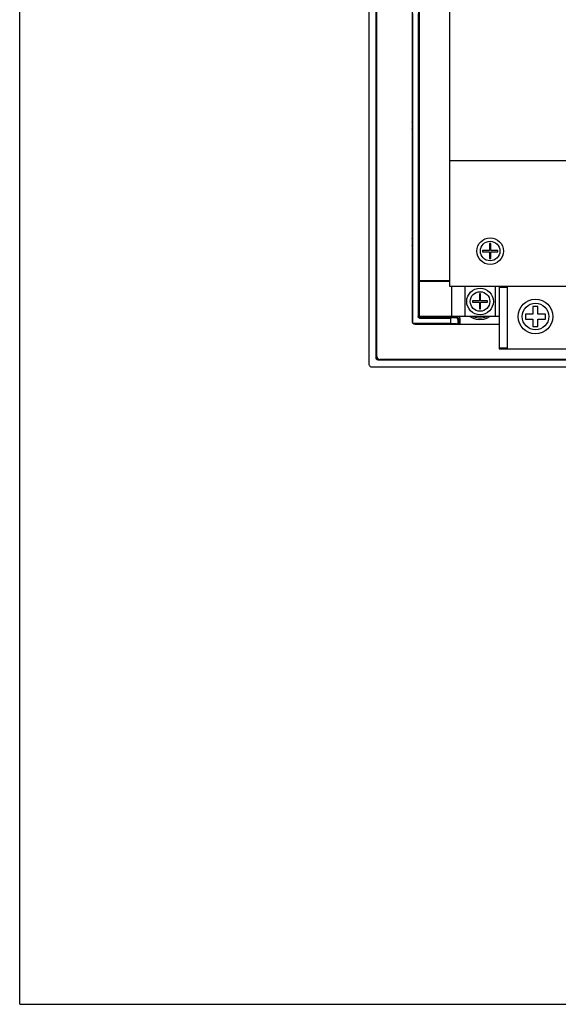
# Model space of a CAD drawing. Extents: x 85 to 134.4, y -34.1 to 29.3.
# Tile 1 of 14: x 85 to 90.3, y -34.1 to -24.3. Entities that reach past the tile are written whole.
import ezdxf

# ---------------------------------------------------------------- set-up
doc = ezdxf.new("R2010")
doc.units = 0
doc.header["$LTSCALE"] = 1.87
doc.header["$MEASUREMENT"] = 0
doc.layers.get('0').update_dxf_attribs({"linetype": 'CONTINUOUS'})

# ---------------------------------------------------------------- blocks, each defined once
blk = doc.blocks.new('08')
at = {"linetype": 'Continuous'}
for q in [(-55.4328, 3.5168), (-30.9528, -16.6713)]:
    blk.add_line((-55.4328, -16.6713), q, dxfattribs=at)
at = {"color": 7, "linetype": 'Continuous'}
for p, q in [((-51.9677, -2.7725), (-51.9677, -10.3123)), ((-51.8954, -2.8274), (-51.8954, -10.2574)), ((-51.8944, -10.2564), (-51.8944, -2.8284)), ((-51.8904, -10.2374), (-51.8904, -2.8474)), ((-51.5404, -3.1974), (-51.5404, -9.8874)), ((-51.4654, -9.4894), (-51.4654, -3.5954)), ((-51.1654, -9.5424), (-51.1654, -3.5424)), ((-51.5354, -6.8324), (-51.5354, -9.8974)), ((-51.4804, -6.8324), (-51.4804, -9.8424)), ((-51.474, -9.4422), (-51.474, -6.7722)), ((-51.5404, -7.8986), (-51.5364, -7.9027)), ((-51.5364, -7.9027), (-51.5364, -7.9871)), ((-51.5364, -7.9871), (-51.5404, -7.9912)), ((-51.1654, -8.2924), (-42.5654, -8.2924)), ((-51.5404, -9.0536), (-51.5364, -9.0577)), ((-51.5364, -9.0577), (-51.5364, -9.1421)), ((-51.5364, -9.1421), (-51.5404, -9.1462)), ((-50.8404, -9.1864), (-50.8404, -9.1984)), ((-50.7714, -9.1864), (-50.8404, -9.1864)), ((-50.7714, -9.1174), (-50.7714, -9.1864)), ((-50.7594, -9.1174), (-50.7714, -9.1174)), ((-50.7594, -9.1864), (-50.7594, -9.1174)), ((-50.6904, -9.1864), (-50.7594, -9.1864)), ((-50.6904, -9.1984), (-50.6904, -9.1864)), ((-50.8404, -9.1984), (-50.7714, -9.1984)), ((-50.7714, -9.1984), (-50.7714, -9.2674)), ((-50.7714, -9.2674), (-50.7594, -9.2674)), ((-50.7594, -9.2674), (-50.7594, -9.1984)), ((-50.7594, -9.1984), (-50.6904, -9.1984)), ((-51.4739, -9.4424), (-51.474, -9.4422)), ((-51.4739, -9.4424), (-51.4739, -9.8359)), ((-51.1654, -9.4894), (-51.4654, -9.4894)), ((-51.4654, -9.8424), (-51.4654, -9.4944)), ((-51.1654, -9.4944), (-51.4654, -9.4944)), ((-51.4596, -9.4894), (-51.4596, -9.4944)), ((-51.3643, -9.4944), (-51.3643, -9.4894)), ((-51.3503, -9.4894), (-51.3503, -9.4944)), ((-51.3484, -9.4894), (-51.3484, -9.4944)), ((-51.3429, -9.4894), (-51.3429, -9.4944)), ((-51.2879, -9.4944), (-51.2879, -9.4894)), ((-51.2821, -9.4944), (-51.2821, -9.4894)), ((-51.2677, -9.4944), (-51.2677, -9.4894)), ((-42.5654, -9.5424), (-51.1654, -9.5424)), ((-51.1452, -9.8424), (-51.1452, -9.5424)), ((-51.0153, -9.5424), (-51.0153, -9.8424)), ((-50.7153, -9.5424), (-50.7153, -9.8424)), ((-50.6754, -9.5424), (-50.6754, -10.1624)), ((-50.5964, -9.5524), (-50.6754, -9.5524)), ((-50.5964, -9.5424), (-50.5964, -10.1624)), ((-50.8714, -9.6174), (-50.8714, -9.6864)), ((-50.8594, -9.6174), (-50.8714, -9.6174)), ((-50.8594, -9.6864), (-50.8594, -9.6174)), ((-50.9404, -9.6864), (-50.9404, -9.6984)), ((-50.8714, -9.6864), (-50.9404, -9.6864)), ((-50.9404, -9.6984), (-50.8714, -9.6984)), ((-50.8714, -9.6984), (-50.8714, -9.7674)), ((-50.8714, -9.7674), (-50.8594, -9.7674)), ((-50.7904, -9.6864), (-50.8594, -9.6864)), ((-50.8594, -9.7674), (-50.8594, -9.6984)), ((-50.8594, -9.6984), (-50.7904, -9.6984)), ((-50.7904, -9.6984), (-50.7904, -9.6864)), ((-50.3404, -9.7424), (-50.3404, -9.8174)), ((-50.2904, -9.7424), (-50.3404, -9.7424)), ((-50.2904, -9.8174), (-50.2904, -9.7424)), ((-51.4804, -9.8424), (-51.4739, -9.8359)), ((-51.4739, -9.8359), (-51.4654, -9.8359)), ((-50.6754, -9.8424), (-51.4654, -9.8424)), ((-51.4654, -9.8574), (-51.4589, -9.8509)), ((-51.4654, -9.8574), (-51.1554, -9.8574)), ((-51.1007, -9.8564), (-51.1554, -9.8574)), ((-51.1554, -9.9124), (-51.1554, -9.8574)), ((-51.0948, -9.8506), (-51.1007, -9.8564)), ((-51.0798, -9.8655), (-51.0854, -9.8712)), ((-51.0854, -9.8712), (-51.0854, -9.9174)), ((-51.0798, -9.8655), (-51.0798, -9.9174)), ((-51.0798, -9.8655), (-51.0654, -9.8655)), ((-51.0654, -9.8655), (-51.0654, -9.9174)), ((-50.3404, -9.8174), (-50.4154, -9.8174)), ((-50.4154, -9.8174), (-50.4154, -9.8674)), ((-50.4154, -9.8674), (-50.3404, -9.8674)), ((-50.3404, -9.8674), (-50.3404, -9.9424)), ((-50.2154, -9.8174), (-50.2904, -9.8174)), ((-50.2904, -9.8674), (-50.2154, -9.8674)), ((-50.2904, -9.9424), (-50.2904, -9.8674)), ((-50.2154, -9.8674), (-50.2154, -9.8174)), ((-51.5377, -9.8997), (-51.5354, -9.8974)), ((-51.5227, -9.9147), (-51.5204, -9.9124)), ((-51.1554, -9.9124), (-51.5204, -9.9124)), ((-51.5104, -9.9174), (-50.6754, -9.9174)), ((-51.1592, -9.9174), (-51.1551, -9.9134)), ((-51.1001, -9.9134), (-51.1554, -9.9124)), ((-51.1551, -9.9134), (-51.1001, -9.9134)), ((-50.3404, -9.9424), (-50.2904, -9.9424)), ((-50.6754, -10.1524), (-50.5964, -10.1524)), ((-50.6754, -10.1624), (-49.9554, -10.1624)), ((-51.8954, -10.2574), (-51.8944, -10.2564)), ((-51.8834, -10.2564), (-51.8944, -10.2564)), ((-51.8794, -10.2604), (-51.8794, -10.2714)), ((-51.9377, -10.3424), (-41.7931, -10.3424)), ((-51.8804, -10.2724), (-51.8794, -10.2714)), ((-51.8804, -10.2724), (-41.8504, -10.2724)), ((-41.8514, -10.2714), (-51.8794, -10.2714)), ((-41.8704, -10.2674), (-51.8604, -10.2674))]:
    blk.add_line(p, q, dxfattribs=at)
for points in [[(-51.5404, -7.9124), (-51.54, -7.912), (-51.538, -7.909), (-51.5368, -7.9058), (-51.5364, -7.9027)], [(-51.5364, -7.9871), (-51.5368, -7.9839), (-51.538, -7.9807), (-51.54, -7.9778), (-51.5404, -7.9774)], [(-51.5404, -9.0674), (-51.54, -9.067), (-51.538, -9.064), (-51.5368, -9.0608), (-51.5364, -9.0577)], [(-51.5364, -9.1421), (-51.5368, -9.1389), (-51.538, -9.1357), (-51.54, -9.1328), (-51.5404, -9.1324)], [(-51.4654, -9.4425), (-51.4677, -9.4424), (-51.471, -9.4424), (-51.4732, -9.4423), (-51.474, -9.4422)], [(-51.4739, -9.4424), (-51.4727, -9.4425), (-51.4696, -9.4426), (-51.4654, -9.4426)], [(-51.4654, -9.8574), (-51.47, -9.8567), (-51.4742, -9.8545), (-51.4775, -9.8512), (-51.4797, -9.847), (-51.4804, -9.8424)], [(-51.4695, -9.8465), (-51.4727, -9.8416), (-51.4739, -9.8359)], [(-51.4589, -9.8509), (-51.4646, -9.8497), (-51.4695, -9.8465)], [(-51.4589, -9.8509), (-51.4591, -9.8501), (-51.4593, -9.8479), (-51.4594, -9.8446), (-51.4595, -9.8424)], [(-51.4589, -9.8509), (-51.3375, -9.8508), (-51.2162, -9.8507), (-51.0948, -9.8506)], [(-51.0854, -9.8712), (-51.0861, -9.8668), (-51.0881, -9.8627), (-51.0914, -9.8594), (-51.0956, -9.8572), (-51.1007, -9.8564)], [(-51.0948, -9.8506), (-51.095, -9.8494), (-51.0952, -9.8461), (-51.0953, -9.8424)], [(-51.0948, -9.8506), (-51.0924, -9.8508), (-51.0899, -9.8514), (-51.0875, -9.8525), (-51.0853, -9.854), (-51.0833, -9.8559), (-51.0817, -9.8581), (-51.0806, -9.8606), (-51.08, -9.8631), (-51.0798, -9.8655)], [(-51.0764, -9.8424), (-51.0763, -9.8424), (-51.0725, -9.8462), (-51.0693, -9.8507), (-51.0671, -9.8556), (-51.0658, -9.8607), (-51.0654, -9.8655)], [(-50.7648, -9.8424), (-50.7701, -9.8464), (-50.8002, -9.8615), (-50.8325, -9.8707), (-50.866, -9.8738), (-50.8995, -9.8706), (-50.9318, -9.8614), (-50.9619, -9.8463), (-50.967, -9.8424)], [(-50.7948, -9.8424), (-50.805, -9.8475), (-50.8347, -9.8559), (-50.8654, -9.8588), (-50.8961, -9.8559), (-50.9258, -9.8474), (-50.9357, -9.8424)], [(-51.5354, -9.8974), (-51.5347, -9.902), (-51.5325, -9.9062), (-51.5292, -9.9095), (-51.525, -9.9117), (-51.5204, -9.9124)], [(-51.1454, -9.9174), (-51.1458, -9.917), (-51.1488, -9.915), (-51.1519, -9.9138), (-51.1551, -9.9134)], [(-51.1001, -9.9134), (-51.0952, -9.9143), (-51.0911, -9.9166), (-51.0903, -9.9174)], [(-51.8804, -10.2724), (-51.885, -10.2717), (-51.8892, -10.2695), (-51.8925, -10.2662), (-51.8947, -10.262), (-51.8954, -10.2574)], [(-51.8794, -10.2714), (-51.8852, -10.2703), (-51.89, -10.267), (-51.8933, -10.2622), (-51.8944, -10.2564)], [(-51.9677, -10.3123), (-51.9671, -10.3182), (-51.9654, -10.3238), (-51.9627, -10.329), (-51.9589, -10.3336), (-51.9544, -10.3373), (-51.9492, -10.3401), (-51.9436, -10.3418), (-51.9377, -10.3424)]]:
    blk.add_lwpolyline(points, dxfattribs=at)
for centre, radius in [((-50.7654, -9.1924), 0.132), ((-50.7654, -9.1924), 0.097), ((-50.8654, -9.6924), 0.132), ((-50.8654, -9.6924), 0.097), ((-50.3154, -9.8424), 0.172), ((-50.3154, -9.8424), 0.1317)]:
    blk.add_circle(centre, radius, dxfattribs=at)
for centre, radius, start, end in [((-50.8654, -9.6924), 0.1625, 247.56393, 292.43607), ((-51.5104, -9.8874), 0.03, 180, 270), ((-51.8604, -10.2374), 0.03, 180, 270)]:
    blk.add_arc(centre, radius, start, end, dxfattribs=at)

msp = doc.modelspace()

# ---------------------------------------------------------------- block references
msp.add_blockref('08', (140.3988, -17.4417))

doc.saveas('drawing.dxf')
